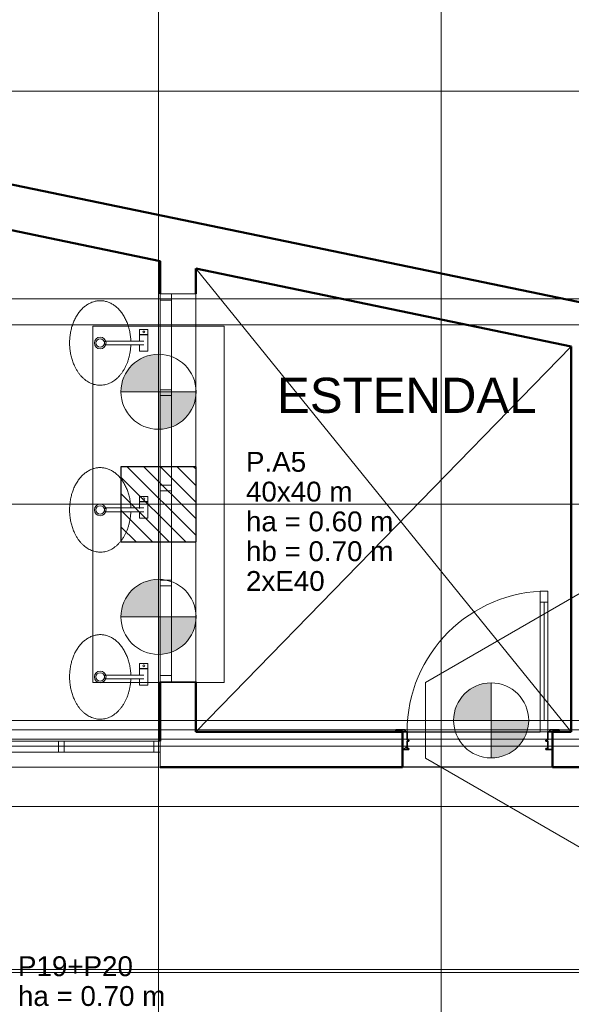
# Model space of a CAD drawing. Header units: millimetres. Extents: x 10 to 1250, y -62 to 528.
# Tile 47 of 256: x 69 to 75, y 43 to 54. Entities that reach past the tile are written whole.
import ezdxf

# ---------------------------------------------------------------- set-up
doc = ezdxf.new("R2010")
doc.units = ezdxf.units.MM
doc.header["$LTSCALE"] = 0.05
for name, color, linetype, lineweight in [('A-AREA-IDEN', 2, 'Continuous', 9), ('A-DETL-GENF', 92, 'Continuous', 13), ('A-DETL-GENF-HDLN', 1, 'Continuous', 13), ('A-DETL-THIN', 151, 'Continuous', 18), ('A-GLAZ', 4, 'Continuous', 13), ('A-GLAZ-SILL', 1, 'Continuous', 13), ('A-WALL', 7, 'Continuous', 25), ('ARQ-ESQUAD', 4, 'Continuous', 25), ('C-PROP-LINE', 91, 'Continuous', 25), ('LC-Eixos', 160, 'Continuous', 5), ('LC-Estacas dos blocos', 7, 'Continuous', 5), ('LC-Hachuras dos pilares', 9, 'Continuous', 5), ('LC-Seção das fundações', 7, 'Continuous', 5), ('LC-Seção dos pilares', 4, 'Continuous', 30), ('LC-Textos', 3, 'Continuous', 20), ('Peças hidrossanitárias', 7, 'Continuous', 13)]:
    doc.layers.add(name, color=color, linetype=linetype, lineweight=lineweight)
doc.styles.add('Arial', font='arial.ttf')
doc.styles.add('Humnst777 BlkCn BT_1', font='arial.ttf', dxfattribs={"height": 0.1875})
pattern_1 = [(45, (-28.735, -0.53415), (-0.3367596, 0.3367596), []), (45, (-28.616, -0.53415), (0, 0.673519), []), (45, (-28.854, -0.53415), (0, 0.673519), [])]

# ---------------------------------------------------------------- blocks, each defined once
blk = doc.blocks.new('001')
at = {"layer": 'ARQ-ESQUAD', "lineweight": 13}
h = blk.add_hatch(dxfattribs=at)
h.set_pattern_fill('FP_18', color=254, style=0, pattern_type=2)
h.set_pattern_definition(pattern_1)
h.paths.add_polyline_path([(0.579, 8.7318), (0.629, 8.7318), (0.629, 8.7418), (0.579, 8.7418)])
h.paths.add_polyline_path([(-0.241, 8.7318), (-0.191, 8.7318), (-0.191, 8.7418), (-0.241, 8.7418)])
h = blk.add_hatch(dxfattribs=at)
h.set_pattern_fill('FP_18', color=254, style=0, pattern_type=2)
h.set_pattern_definition(pattern_1)
h.paths.add_polyline_path([(0.594, 8.6368), (0.594, 8.7318), (0.569, 8.7318), (0.569, 8.6868), (0.559, 8.6868), (0.559, 8.6818), (0.569, 8.6818), (0.569, 8.6418), (0.559, 8.6418), (0.559, 8.6368)])
h.paths.add_polyline_path([(-0.206, 8.6368), (-0.171, 8.6368), (-0.171, 8.6418), (-0.181, 8.6418), (-0.181, 8.6818), (-0.171, 8.6818), (-0.171, 8.6868), (-0.181, 8.6868), (-0.181, 8.7318), (-0.206, 8.7318)])
at = {"layer": 'A-DETL-GENF', "color": 254}
for p, q in [((0.529, 9.4818), (0.569, 9.4818)), ((0.529, 8.7318), (0.529, 9.4818)), ((0.569, 9.4818), (0.529, 9.4818)), ((0.529, 9.4818), (0.529, 9.4218)), ((0.569, 9.4818), (0.569, 8.7318)), ((0.569, 9.4218), (0.569, 9.4818)), ((0.529, 9.4218), (0.569, 9.4218)), ((0.549, 9.4218), (0.549, 8.7918)), ((0.569, 8.7918), (0.529, 8.7918)), ((0.529, 8.7918), (0.529, 8.7318)), ((0.569, 8.7318), (0.569, 8.7918)), ((0.569, 8.7318), (0.529, 8.7318)), ((0.529, 8.7318), (0.569, 8.7318))]:
    blk.add_line(p, q, dxfattribs=at)
at = {"layer": 'A-DETL-GENF-HDLN', "color": 254}
blk.add_arc((0.569, 8.7318), 0.75, 90, 180, dxfattribs=at)
at = {"layer": 'A-DETL-THIN', "color": 254}
for p, q in [((-1.306, 11.2008), (0.694, 8.7318)), ((0.694, 10.7857), (-1.306, 8.7318))]:
    blk.add_line(p, q, dxfattribs=at)
at = {"layer": 'A-GLAZ', "color": 254}
for p, q in [((-1.496, 11.0318), (-1.496, 11.0668)), ((-1.496, 11.0668), (-1.436, 11.0668)), ((-1.436, 11.0318), (-1.496, 11.0318)), ((-1.306, 11.0668), (-1.436, 11.0668)), ((-1.436, 11.0668), (-1.436, 8.9968)), ((-1.306, 8.9968), (-1.306, 11.0668)), ((-1.496, 10.5543), (-1.496, 10.5243)), ((-1.436, 10.5543), (-1.496, 10.5543)), ((-1.496, 10.5243), (-1.436, 10.5243)), ((-1.496, 10.0468), (-1.496, 10.0168)), ((-1.436, 10.0468), (-1.496, 10.0468)), ((-1.496, 10.0168), (-1.436, 10.0168)), ((-1.496, 9.5393), (-1.496, 9.5093)), ((-1.436, 9.5393), (-1.496, 9.5393)), ((-1.496, 9.5093), (-1.436, 9.5093)), ((-1.496, 8.9968), (-1.496, 9.0318)), ((-1.496, 9.0318), (-1.436, 9.0318)), ((-1.436, 8.9968), (-1.496, 8.9968)), ((-1.436, 8.9968), (-1.306, 8.9968)), ((-2.0085, 8.6818), (-2.0385, 8.6818)), ((-2.0385, 8.6818), (-2.0385, 8.6218)), ((-2.0085, 8.6218), (-2.0085, 8.6818)), ((-1.531, 8.6818), (-1.496, 8.6818)), ((-1.531, 8.6218), (-1.531, 8.6818)), ((-1.496, 8.6818), (-1.496, 8.6218)), ((-1.496, 8.6218), (-3.566, 8.6218)), ((-1.496, 8.5418), (-1.496, 8.6218)), ((-3.566, 8.5418), (-1.496, 8.5418))]:
    blk.add_line(p, q, dxfattribs=at)
at = {"layer": 'A-GLAZ-SILL', "color": 254}
for p, q in [((-1.496, 10.5543), (-1.496, 11.0318)), ((-1.496, 10.0468), (-1.496, 10.5243)), ((-1.496, 9.5393), (-1.496, 10.0168)), ((-1.496, 9.0318), (-1.496, 9.5093)), ((-2.516, 8.6818), (-2.0385, 8.6818)), ((-2.0085, 8.6818), (-1.531, 8.6818))]:
    blk.add_line(p, q, dxfattribs=at)
at = {"layer": 'A-WALL', "color": 254, "lineweight": 50}
for p, q in [((18.3965, 7.3564), (-13.7058, 14.0197)), ((-3.346, 11.6242), (-1.496, 11.2403)), ((-1.496, 11.2403), (-1.496, 11.0668)), ((-1.306, 11.0668), (-1.306, 11.2008)), ((-1.306, 11.2008), (0.694, 10.7857)), ((0.694, 10.7857), (0.694, 8.7318)), ((-1.496, 8.9968), (-1.496, 8.6818)), ((-1.306, 8.7318), (-1.306, 8.9968)), ((-0.206, 8.7318), (-1.306, 8.7318)), ((-0.206, 8.5418), (-0.206, 8.7318)), ((0.694, 8.7318), (0.594, 8.7318)), ((0.594, 8.7318), (0.594, 8.5418)), ((-1.496, 8.5418), (-0.206, 8.5418)), ((0.594, 8.5418), (1.584, 8.5418))]:
    blk.add_line(p, q, dxfattribs=at)
at = {"layer": 'A-WALL', "color": 254}
for p, q in [((-0.181, 8.7318), (0.529, 8.7318)), ((0.594, 8.5418), (-0.206, 8.5418))]:
    blk.add_line(p, q, dxfattribs=at)
at = {"layer": 'ARQ-ESQUAD', "color": 254, "lineweight": 35}
for p, q in [((-0.241, 8.7418), (-0.191, 8.7418)), ((-0.241, 8.7318), (-0.241, 8.7418)), ((-0.191, 8.7318), (-0.241, 8.7318)), ((-0.206, 8.6368), (-0.206, 8.7318)), ((-0.206, 8.7318), (-0.181, 8.7318)), ((-0.191, 8.7418), (-0.191, 8.7318)), ((-0.181, 8.7318), (-0.181, 8.6868)), ((0.569, 8.6868), (0.569, 8.7318)), ((0.569, 8.7318), (0.594, 8.7318)), ((0.579, 8.7418), (0.629, 8.7418)), ((0.579, 8.7318), (0.579, 8.7418)), ((0.629, 8.7318), (0.579, 8.7318)), ((0.594, 8.7318), (0.594, 8.6368)), ((0.629, 8.7418), (0.629, 8.7318)), ((-0.181, 8.6868), (-0.171, 8.6868)), ((-0.181, 8.6818), (-0.181, 8.6418)), ((-0.171, 8.6818), (-0.181, 8.6818)), ((-0.171, 8.6868), (-0.171, 8.6818)), ((0.559, 8.6868), (0.569, 8.6868)), ((0.559, 8.6818), (0.559, 8.6868)), ((0.569, 8.6818), (0.559, 8.6818)), ((0.569, 8.6418), (0.569, 8.6818)), ((-0.171, 8.6368), (-0.206, 8.6368)), ((-0.181, 8.6418), (-0.171, 8.6418)), ((-0.171, 8.6418), (-0.171, 8.6368)), ((0.559, 8.6418), (0.569, 8.6418)), ((0.559, 8.6368), (0.559, 8.6418)), ((0.594, 8.6368), (0.559, 8.6368))]:
    blk.add_line(p, q, dxfattribs=at)
at = {"layer": 'C-PROP-LINE', "color": 254}
blk.add_line((18.3965, 7.3564), (-13.7058, 14.0197), dxfattribs=at)
at = {"layer": 'Peças hidrossanitárias', "color": 254}
for p, q in [((-1.6068, 10.8766), (-1.6068, 10.8495)), ((-1.5618, 10.8766), (-1.6068, 10.8766)), ((-1.5618, 10.8495), (-1.5618, 10.8766)), ((-1.6068, 10.8495), (-1.5618, 10.8495)), ((-1.6068, 10.8481), (-1.6068, 10.8127)), ((-1.5618, 10.8481), (-1.6068, 10.8481)), ((-1.5618, 10.7611), (-1.5618, 10.8481)), ((-1.6532, 10.7949), (-1.7852, 10.7949)), ((-1.7843, 10.8145), (-1.6532, 10.8145)), ((-1.6068, 10.7947), (-1.6068, 10.7611)), ((-1.6068, 10.7611), (-1.5618, 10.7611)), ((-1.6068, 9.9866), (-1.6068, 9.9595)), ((-1.5618, 9.9866), (-1.6068, 9.9866)), ((-1.5618, 9.9595), (-1.5618, 9.9866)), ((-1.7843, 9.9245), (-1.6532, 9.9245)), ((-1.6068, 9.9595), (-1.5618, 9.9595)), ((-1.6068, 9.9581), (-1.6068, 9.9227)), ((-1.5618, 9.9581), (-1.6068, 9.9581)), ((-1.5618, 9.8711), (-1.5618, 9.9581)), ((-1.6532, 9.9049), (-1.7852, 9.9049)), ((-1.6068, 9.9047), (-1.6068, 9.8711)), ((-1.6068, 9.8711), (-1.5618, 9.8711)), ((-1.6068, 9.0961), (-1.6068, 9.069)), ((-1.5618, 9.0961), (-1.6068, 9.0961)), ((-1.5618, 9.069), (-1.5618, 9.0961)), ((-1.7843, 9.0339), (-1.6532, 9.0339)), ((-1.6068, 9.069), (-1.5618, 9.069)), ((-1.6068, 9.0676), (-1.6068, 9.0322)), ((-1.5618, 9.0676), (-1.6068, 9.0676)), ((-1.5618, 8.9806), (-1.5618, 9.0676)), ((-1.6532, 9.0143), (-1.7852, 9.0143)), ((-1.6068, 9.0142), (-1.6068, 8.9806)), ((-1.6068, 8.9806), (-1.5618, 8.9806))]:
    blk.add_line(p, q, dxfattribs=at)
at = {"layer": 'Peças hidrossanitárias', "color": 254, "flags": 128}
for points in [[(-1.7827, 10.8145), (-1.7833, 10.8145), (-1.7838, 10.8145), (-1.7841, 10.8145), (-1.7843, 10.8145)], [(-1.7842, 10.7945), (-1.784, 10.7945), (-1.7836, 10.7945), (-1.783, 10.7945)], [(-1.5843, 10.8145), (-1.5844, 10.8145), (-1.5846, 10.8145), (-1.585, 10.8145), (-1.5856, 10.8145), (-1.5863, 10.8145), (-1.5872, 10.8145), (-1.5882, 10.8145), (-1.5894, 10.8145), (-1.5907, 10.8145), (-1.5922, 10.8145), (-1.5938, 10.8145), (-1.5956, 10.8145), (-1.5975, 10.8145), (-1.5996, 10.8145), (-1.6018, 10.8145), (-1.6041, 10.8145), (-1.6066, 10.8145), (-1.6091, 10.8145), (-1.6118, 10.8145), (-1.6146, 10.8145), (-1.6176, 10.8145), (-1.6206, 10.8145), (-1.6237, 10.8145), (-1.627, 10.8145), (-1.6303, 10.8145), (-1.6337, 10.8145), (-1.6372, 10.8145), (-1.6407, 10.8145), (-1.6444, 10.8145), (-1.6481, 10.8145), (-1.6518, 10.8145), (-1.6556, 10.8145), (-1.6595, 10.8145), (-1.6634, 10.8145), (-1.6673, 10.8145), (-1.6713, 10.8145), (-1.6752, 10.8145), (-1.6792, 10.8145), (-1.6832, 10.8145), (-1.6872, 10.8145), (-1.6912, 10.8145), (-1.6952, 10.8145), (-1.6992, 10.8145), (-1.7031, 10.8145), (-1.707, 10.8145), (-1.7109, 10.8145), (-1.7147, 10.8145), (-1.7185, 10.8145), (-1.7223, 10.8145)], [(-1.7215, 10.7945), (-1.7205, 10.7945), (-1.7168, 10.7945), (-1.713, 10.7945), (-1.7091, 10.7945), (-1.7052, 10.7945), (-1.7013, 10.7945), (-1.6974, 10.7945), (-1.6934, 10.7945), (-1.6894, 10.7945), (-1.6854, 10.7945), (-1.6814, 10.7945), (-1.6774, 10.7945), (-1.6734, 10.7945), (-1.6694, 10.7945), (-1.6655, 10.7945), (-1.6616, 10.7945), (-1.6577, 10.7945), (-1.6539, 10.7945), (-1.6501, 10.7945), (-1.6464, 10.7945), (-1.6427, 10.7945), (-1.6391, 10.7945), (-1.6356, 10.7945), (-1.6321, 10.7945), (-1.6287, 10.7945), (-1.6255, 10.7945), (-1.6223, 10.7945), (-1.6192, 10.7945), (-1.6162, 10.7945), (-1.6133, 10.7945), (-1.6106, 10.7945), (-1.6079, 10.7945), (-1.6054, 10.7945), (-1.603, 10.7945), (-1.6008, 10.7945), (-1.5986, 10.7945), (-1.5966, 10.7945), (-1.5948, 10.7945), (-1.5931, 10.7945), (-1.5915, 10.7945), (-1.5901, 10.7945), (-1.5888, 10.7945), (-1.5877, 10.7945), (-1.5868, 10.7945), (-1.586, 10.7945), (-1.5853, 10.7945), (-1.5848, 10.7945), (-1.5845, 10.7945), (-1.5843, 10.7945), (-1.5843, 10.7945)], [(-1.7827, 9.9245), (-1.7833, 9.9245), (-1.7838, 9.9245), (-1.7841, 9.9245), (-1.7843, 9.9245)], [(-1.5843, 9.9245), (-1.5844, 9.9245), (-1.5846, 9.9245), (-1.585, 9.9245), (-1.5856, 9.9245), (-1.5863, 9.9245), (-1.5872, 9.9245), (-1.5882, 9.9245), (-1.5894, 9.9245), (-1.5907, 9.9245), (-1.5922, 9.9245), (-1.5938, 9.9245), (-1.5956, 9.9245), (-1.5975, 9.9245), (-1.5996, 9.9245), (-1.6018, 9.9245), (-1.6041, 9.9245), (-1.6066, 9.9245), (-1.6091, 9.9245), (-1.6118, 9.9245), (-1.6146, 9.9245), (-1.6176, 9.9245), (-1.6206, 9.9245), (-1.6237, 9.9245), (-1.627, 9.9245), (-1.6303, 9.9245), (-1.6337, 9.9245), (-1.6372, 9.9245), (-1.6407, 9.9245), (-1.6444, 9.9245), (-1.6481, 9.9245), (-1.6518, 9.9245), (-1.6556, 9.9245), (-1.6595, 9.9245), (-1.6634, 9.9245), (-1.6673, 9.9245), (-1.6713, 9.9245), (-1.6752, 9.9245), (-1.6792, 9.9245), (-1.6832, 9.9245), (-1.6872, 9.9245), (-1.6912, 9.9245), (-1.6952, 9.9245), (-1.6992, 9.9245), (-1.7031, 9.9245), (-1.707, 9.9245), (-1.7109, 9.9245), (-1.7147, 9.9245), (-1.7185, 9.9245), (-1.7223, 9.9245)], [(-1.7842, 9.9045), (-1.784, 9.9045), (-1.7836, 9.9045), (-1.783, 9.9045)], [(-1.7215, 9.9045), (-1.7205, 9.9045), (-1.7168, 9.9045), (-1.713, 9.9045), (-1.7091, 9.9045), (-1.7052, 9.9045), (-1.7013, 9.9045), (-1.6974, 9.9045), (-1.6934, 9.9045), (-1.6894, 9.9045), (-1.6854, 9.9045), (-1.6814, 9.9045), (-1.6774, 9.9045), (-1.6734, 9.9045), (-1.6694, 9.9045), (-1.6655, 9.9045), (-1.6616, 9.9045), (-1.6577, 9.9045), (-1.6539, 9.9045), (-1.6501, 9.9045), (-1.6464, 9.9045), (-1.6427, 9.9045), (-1.6391, 9.9045), (-1.6356, 9.9045), (-1.6321, 9.9045), (-1.6287, 9.9045), (-1.6255, 9.9045), (-1.6223, 9.9045), (-1.6192, 9.9045), (-1.6162, 9.9045), (-1.6133, 9.9045), (-1.6106, 9.9045), (-1.6079, 9.9045), (-1.6054, 9.9045), (-1.603, 9.9045), (-1.6008, 9.9045), (-1.5986, 9.9045), (-1.5966, 9.9045), (-1.5948, 9.9045), (-1.5931, 9.9045), (-1.5915, 9.9045), (-1.5901, 9.9045), (-1.5888, 9.9045), (-1.5877, 9.9045), (-1.5868, 9.9045), (-1.586, 9.9045), (-1.5853, 9.9045), (-1.5848, 9.9045), (-1.5845, 9.9045), (-1.5843, 9.9045), (-1.5843, 9.9045)], [(-1.7827, 9.0339), (-1.7833, 9.0339), (-1.7838, 9.0339), (-1.7841, 9.0339), (-1.7843, 9.0339)], [(-1.5843, 9.0339), (-1.5844, 9.0339), (-1.5846, 9.0339), (-1.585, 9.0339), (-1.5856, 9.0339), (-1.5863, 9.0339), (-1.5872, 9.0339), (-1.5882, 9.0339), (-1.5894, 9.0339), (-1.5907, 9.0339), (-1.5922, 9.0339), (-1.5938, 9.0339), (-1.5956, 9.0339), (-1.5975, 9.0339), (-1.5996, 9.0339), (-1.6018, 9.0339), (-1.6041, 9.0339), (-1.6066, 9.0339), (-1.6091, 9.0339), (-1.6118, 9.0339), (-1.6146, 9.0339), (-1.6176, 9.0339), (-1.6206, 9.0339), (-1.6237, 9.0339), (-1.627, 9.0339), (-1.6303, 9.0339), (-1.6337, 9.0339), (-1.6372, 9.0339), (-1.6407, 9.0339), (-1.6444, 9.0339), (-1.6481, 9.0339), (-1.6518, 9.0339), (-1.6556, 9.0339), (-1.6595, 9.0339), (-1.6634, 9.0339), (-1.6673, 9.0339), (-1.6713, 9.0339), (-1.6752, 9.0339), (-1.6792, 9.0339), (-1.6832, 9.0339), (-1.6872, 9.0339), (-1.6912, 9.0339), (-1.6952, 9.0339), (-1.6992, 9.0339), (-1.7031, 9.0339), (-1.707, 9.0339), (-1.7109, 9.0339), (-1.7147, 9.0339), (-1.7185, 9.0339), (-1.7223, 9.0339)], [(-1.7842, 9.0139), (-1.784, 9.0139), (-1.7836, 9.0139), (-1.783, 9.0139)], [(-1.7215, 9.0139), (-1.7205, 9.0139), (-1.7168, 9.0139), (-1.713, 9.0139), (-1.7091, 9.0139), (-1.7052, 9.0139), (-1.7013, 9.0139), (-1.6974, 9.0139), (-1.6934, 9.0139), (-1.6894, 9.0139), (-1.6854, 9.0139), (-1.6814, 9.0139), (-1.6774, 9.0139), (-1.6734, 9.0139), (-1.6694, 9.0139), (-1.6655, 9.0139), (-1.6616, 9.0139), (-1.6577, 9.0139), (-1.6539, 9.0139), (-1.6501, 9.0139), (-1.6464, 9.0139), (-1.6427, 9.0139), (-1.6391, 9.0139), (-1.6356, 9.0139), (-1.6321, 9.0139), (-1.6287, 9.0139), (-1.6255, 9.0139), (-1.6223, 9.0139), (-1.6192, 9.0139), (-1.6162, 9.0139), (-1.6133, 9.0139), (-1.6106, 9.0139), (-1.6079, 9.0139), (-1.6054, 9.0139), (-1.603, 9.0139), (-1.6008, 9.0139), (-1.5986, 9.0139), (-1.5966, 9.0139), (-1.5948, 9.0139), (-1.5931, 9.0139), (-1.5915, 9.0139), (-1.5901, 9.0139), (-1.5888, 9.0139), (-1.5877, 9.0139), (-1.5868, 9.0139), (-1.586, 9.0139), (-1.5853, 9.0139), (-1.5848, 9.0139), (-1.5845, 9.0139), (-1.5843, 9.0139), (-1.5843, 9.0139)]]:
    blk.add_lwpolyline(points, dxfattribs=at)
at = {"layer": 'Peças hidrossanitárias', "color": 254}
for centre, radius in [((-1.8163, 10.8043), 0.031), ((-1.8163, 10.8043), 0.0225), ((-1.8163, 9.9143), 0.031), ((-1.8163, 9.9143), 0.0225), ((-1.8163, 9.0238), 0.031), ((-1.8163, 9.0238), 0.0225)]:
    blk.add_circle(centre, radius, dxfattribs=at)
for centre, radius, start, end in [((-1.5843, 10.863), 0.005, 0, 180), ((-1.5843, 10.863), 0.005, 180, 360), ((-1.7843, 10.8046), 0.00982, 90, 264.5826), ((-1.7843, 10.8045), 0.01, 75, 90), ((-1.5843, 9.973), 0.005, 0, 180), ((-1.7843, 9.9146), 0.00982, 90, 264.5826), ((-1.7843, 9.9145), 0.01, 75, 90), ((-1.5843, 9.973), 0.005, 180, 360), ((-1.5843, 9.0824), 0.005, 0, 180), ((-1.5843, 9.0824), 0.005, 180, 360), ((-1.7843, 9.0241), 0.00982, 90, 264.5826), ((-1.7843, 9.0239), 0.01, 75, 90)]:
    blk.add_arc(centre, radius, start, end, dxfattribs=at)
for points in [[(-1.6532, 10.8145), (-1.6535, 10.8232), (-1.6545, 10.8362), (-1.6568, 10.853), (-1.6591, 10.8655), (-1.6619, 10.8778), (-1.6652, 10.8899), (-1.669, 10.9018), (-1.6732, 10.9133), (-1.678, 10.9244), (-1.6832, 10.9352), (-1.6889, 10.9456), (-1.6949, 10.9554), (-1.7014, 10.9647), (-1.7082, 10.9736), (-1.7155, 10.9819), (-1.723, 10.9896), (-1.7308, 10.9966), (-1.7389, 11.0031), (-1.7473, 11.0089), (-1.7559, 11.014), (-1.7647, 11.0185), (-1.7737, 11.0222), (-1.7828, 11.0252), (-1.792, 11.0275), (-1.8013, 11.0291), (-1.8106, 11.0299), (-1.8201, 11.03), (-1.8294, 11.0293), (-1.8386, 11.0279), (-1.8479, 11.0258), (-1.8571, 11.0229), (-1.8661, 11.0193), (-1.8749, 11.0151), (-1.8835, 11.01), (-1.892, 11.0044), (-1.9002, 10.9981), (-1.908, 10.9911), (-1.9156, 10.9835), (-1.923, 10.9753), (-1.9298, 10.9667), (-1.9364, 10.9574), (-1.9425, 10.9476), (-1.9483, 10.9373), (-1.9536, 10.9267), (-1.9584, 10.9157), (-1.9628, 10.9042), (-1.9667, 10.8924), (-1.9701, 10.8804), (-1.973, 10.8682), (-1.9754, 10.8556), (-1.9773, 10.8428), (-1.9786, 10.8301), (-1.9794, 10.8173), (-1.9796, 10.8043), (-1.9794, 10.7913), (-1.9786, 10.7784), (-1.9772, 10.7657), (-1.9753, 10.753), (-1.9729, 10.7404), (-1.97, 10.7282), (-1.9666, 10.7162), (-1.9627, 10.7044), (-1.9583, 10.6929), (-1.9528, 10.6805), (-1.9461, 10.6673), (-1.9378, 10.6535), (-1.9289, 10.6408), (-1.9192, 10.6291), (-1.9088, 10.6184), (-1.898, 10.609), (-1.8865, 10.6007), (-1.8746, 10.5936), (-1.8625, 10.588), (-1.85, 10.5836), (-1.8372, 10.5806), (-1.8245, 10.5791), (-1.8115, 10.5789), (-1.7986, 10.5801), (-1.786, 10.5827), (-1.7734, 10.5867), (-1.761, 10.5921), (-1.7492, 10.5987), (-1.7376, 10.6067), (-1.7265, 10.6159), (-1.7161, 10.6262), (-1.7062, 10.6377), (-1.697, 10.6502), (-1.6887, 10.6636), (-1.681, 10.678), (-1.6753, 10.6907), (-1.6712, 10.701), (-1.6675, 10.7116), (-1.6633, 10.7254), (-1.6592, 10.7423), (-1.6552, 10.7651), (-1.6536, 10.7828), (-1.6532, 10.7949)], [(-1.6532, 9.9245), (-1.6535, 9.9332), (-1.6545, 9.9462), (-1.6568, 9.963), (-1.6591, 9.9755), (-1.6619, 9.9878), (-1.6652, 9.9999), (-1.669, 10.0118), (-1.6732, 10.0233), (-1.678, 10.0344), (-1.6832, 10.0452), (-1.6889, 10.0556), (-1.6949, 10.0654), (-1.7014, 10.0747), (-1.7082, 10.0836), (-1.7155, 10.0919), (-1.723, 10.0996), (-1.7308, 10.1066), (-1.7389, 10.1131), (-1.7473, 10.1189), (-1.7559, 10.124), (-1.7647, 10.1285), (-1.7737, 10.1322), (-1.7828, 10.1352), (-1.792, 10.1375), (-1.8013, 10.1391), (-1.8106, 10.1399), (-1.8201, 10.14), (-1.8294, 10.1393), (-1.8386, 10.1379), (-1.8479, 10.1358), (-1.8571, 10.1329), (-1.8661, 10.1293), (-1.8749, 10.1251), (-1.8835, 10.12), (-1.892, 10.1144), (-1.9002, 10.1081), (-1.908, 10.1011), (-1.9156, 10.0935), (-1.923, 10.0853), (-1.9298, 10.0767), (-1.9364, 10.0674), (-1.9425, 10.0576), (-1.9483, 10.0473), (-1.9536, 10.0367), (-1.9584, 10.0257), (-1.9628, 10.0142), (-1.9667, 10.0024), (-1.9701, 9.9904), (-1.973, 9.9782), (-1.9754, 9.9656), (-1.9773, 9.9528), (-1.9786, 9.9401), (-1.9794, 9.9273), (-1.9796, 9.9143), (-1.9794, 9.9013), (-1.9786, 9.8884), (-1.9772, 9.8757), (-1.9753, 9.863), (-1.9729, 9.8504), (-1.97, 9.8382), (-1.9666, 9.8262), (-1.9627, 9.8144), (-1.9583, 9.8029), (-1.9528, 9.7905), (-1.9461, 9.7773), (-1.9378, 9.7635), (-1.9289, 9.7508), (-1.9192, 9.7391), (-1.9088, 9.7284), (-1.898, 9.719), (-1.8865, 9.7107), (-1.8746, 9.7036), (-1.8625, 9.698), (-1.85, 9.6936), (-1.8372, 9.6906), (-1.8245, 9.6891), (-1.8115, 9.6889), (-1.7986, 9.6901), (-1.786, 9.6927), (-1.7734, 9.6967), (-1.761, 9.7021), (-1.7492, 9.7087), (-1.7376, 9.7167), (-1.7265, 9.7259), (-1.7161, 9.7362), (-1.7062, 9.7477), (-1.697, 9.7602), (-1.6887, 9.7736), (-1.681, 9.788), (-1.6753, 9.8007), (-1.6712, 9.811), (-1.6675, 9.8216), (-1.6633, 9.8354), (-1.6592, 9.8523), (-1.6552, 9.8751), (-1.6536, 9.8928), (-1.6532, 9.9049)], [(-1.6532, 9.0339), (-1.6535, 9.0427), (-1.6545, 9.0556), (-1.6568, 9.0725), (-1.6591, 9.0849), (-1.6619, 9.0972), (-1.6652, 9.1094), (-1.669, 9.1213), (-1.6732, 9.1327), (-1.678, 9.1438), (-1.6832, 9.1546), (-1.6889, 9.165), (-1.6949, 9.1748), (-1.7014, 9.1842), (-1.7082, 9.193), (-1.7155, 9.2014), (-1.723, 9.209), (-1.7308, 9.2161), (-1.7389, 9.2226), (-1.7473, 9.2284), (-1.7559, 9.2335), (-1.7647, 9.2379), (-1.7737, 9.2417), (-1.7828, 9.2447), (-1.792, 9.247), (-1.8013, 9.2485), (-1.8106, 9.2494), (-1.8201, 9.2494), (-1.8294, 9.2488), (-1.8386, 9.2474), (-1.8479, 9.2452), (-1.8571, 9.2424), (-1.8661, 9.2388), (-1.8749, 9.2345), (-1.8835, 9.2295), (-1.892, 9.2238), (-1.9002, 9.2175), (-1.908, 9.2106), (-1.9156, 9.203), (-1.923, 9.1948), (-1.9298, 9.1861), (-1.9364, 9.1769), (-1.9425, 9.1671), (-1.9483, 9.1568), (-1.9536, 9.1462), (-1.9584, 9.1352), (-1.9628, 9.1237), (-1.9667, 9.1119), (-1.9701, 9.0999), (-1.973, 9.0876), (-1.9754, 9.0751), (-1.9773, 9.0623), (-1.9786, 9.0496), (-1.9794, 9.0367), (-1.9796, 9.0237), (-1.9794, 9.0107), (-1.9786, 8.9979), (-1.9772, 8.9852), (-1.9753, 8.9724), (-1.9729, 8.9599), (-1.97, 8.9476), (-1.9666, 8.9356), (-1.9627, 8.9238), (-1.9583, 8.9123), (-1.9528, 8.9), (-1.9461, 8.8868), (-1.9378, 8.873), (-1.9289, 8.8603), (-1.9192, 8.8486), (-1.9088, 8.8379), (-1.898, 8.8284), (-1.8865, 8.8202), (-1.8746, 8.8131), (-1.8625, 8.8074), (-1.85, 8.8031), (-1.8372, 8.8001), (-1.8245, 8.7985), (-1.8115, 8.7984), (-1.7986, 8.7996), (-1.786, 8.8022), (-1.7734, 8.8062), (-1.761, 8.8116), (-1.7492, 8.8182), (-1.7376, 8.8262), (-1.7265, 8.8354), (-1.7161, 8.8457), (-1.7062, 8.8572), (-1.697, 8.8697), (-1.6887, 8.8831), (-1.681, 8.8975), (-1.6753, 8.9101), (-1.6712, 8.9205), (-1.6675, 8.9311), (-1.6633, 8.9449), (-1.6592, 8.9618), (-1.6552, 8.9846), (-1.6536, 9.0023), (-1.6532, 9.0143)]]:
    blk.add_open_spline(points, degree=3, knots=[0, 0, 0, 0, 0.018519, 0.027778, 0.037037, 0.046296, 0.055556, 0.064815, 0.074074, 0.083333, 0.092593, 0.101852, 0.111111, 0.12037, 0.12963, 0.138889, 0.148148, 0.157407, 0.166667, 0.175926, 0.185185, 0.194444, 0.203704, 0.212963, 0.222222, 0.231481, 0.240741, 0.25, 0.259259, 0.268519, 0.277778, 0.287037, 0.296296, 0.305556, 0.314815, 0.324074, 0.333333, 0.342593, 0.351852, 0.361111, 0.37037, 0.37963, 0.388889, 0.398148, 0.407407, 0.416667, 0.425926, 0.435185, 0.444444, 0.453704, 0.462963, 0.472222, 0.481481, 0.490741, 0.5, 0.509259, 0.518519, 0.527778, 0.537037, 0.546296, 0.555556, 0.564815, 0.574074, 0.583333, 0.592593, 0.605324, 0.618056, 0.630787, 0.643519, 0.65625, 0.668981, 0.681713, 0.694444, 0.707176, 0.719907, 0.732639, 0.74537, 0.758102, 0.770833, 0.783565, 0.796296, 0.809028, 0.821759, 0.834491, 0.847222, 0.859954, 0.872685, 0.885417, 0.898148, 0.91088, 0.923611, 0.929977, 0.936343, 0.949074, 0.961806, 0.974537, 1, 1, 1, 1], dxfattribs=at)
at = {"layer": 'A-AREA-IDEN', "color": 254, "style": 'Humnst777 BlkCn BT_1'}
blk.add_text('ESTENDAL', height=0.1875, dxfattribs=at).set_placement((-0.8738, 10.4316))

msp = doc.modelspace()

# ---------------------------------------------------------------- hatches: boundary and pattern name
at = {"layer": 'LC-Estacas dos blocos', "linetype": 'Continuous'}
for points in [[(69.9639, 49.676), (70.3639, 49.676), (70.3639, 50.076), (70.2604, 50.0623), (70.1639, 50.0224), (70.081, 49.9588), (70.0175, 49.876), (69.9775, 49.7795), (69.9639, 49.676)], [(70.5639, 49.3296), (70.6467, 49.3931), (70.7103, 49.476), (70.7503, 49.5724), (70.7639, 49.676), (70.3639, 49.676), (70.3639, 49.276), (70.4674, 49.2896), (70.5639, 49.3296)], [(69.9639, 47.276), (70.3639, 47.276), (70.3639, 47.676), (70.2604, 47.6623), (70.1639, 47.6224), (70.081, 47.5588), (70.0175, 47.476), (69.9775, 47.3795), (69.9639, 47.276)], [(70.5639, 46.9296), (70.6467, 46.9931), (70.7103, 47.076), (70.7503, 47.1724), (70.7639, 47.276), (70.3639, 47.276), (70.3639, 46.876), (70.4674, 46.8896), (70.5639, 46.9296)], [(73.5092, 46.1718), (73.9092, 46.1718), (73.9092, 46.5718), (73.8057, 46.5581), (73.7092, 46.5182), (73.6263, 46.4546), (73.5628, 46.3718), (73.5228, 46.2753), (73.5092, 46.1718)], [(74.1092, 45.8254), (74.192, 45.8889), (74.2556, 45.9718), (74.2956, 46.0682), (74.3092, 46.1718), (73.9092, 46.1718), (73.9092, 45.7718), (74.0127, 45.7854), (74.1092, 45.8254)]]:
    msp.add_hatch(color=256, dxfattribs=at).paths.add_polyline_path(points)
at = {"layer": 'LC-Hachuras dos pilares', "linetype": 'Continuous'}
h = msp.add_hatch(dxfattribs=at)
h.set_pattern_fill('ANSI31', color=256, angle=90, style=0)
h.set_pattern_definition([(135, (15.30388, 54.98977), (-0.08838835, -0.08838835), [])])
h.paths.add_polyline_path([(69.9639, 48.076), (70.7639, 48.076), (70.7639, 48.876), (69.9639, 48.876), (69.9639, 48.076)])

# ---------------------------------------------------------------- linework, layer by layer
at = {"color": 12, "ltscale": 0.05}
msp.add_lwpolyline([(15.3039, 54.9898), (22.9229, 54.8338), (23.1787, 46.2166), (35.8031, 46.349), (35.8038, 57.1232), (43.3297, 56.8524), (45.9634, 56.6271), (63.3939, 53.0092), (79.7234, 49.6198), (93.3669, 46.7879), (110.3935, 43.2613), (129.2288, 39.9755), (123.7854, 22.8227), (95.1013, 26.4892), (95.1262, 26.6876), (84.3797, 28.0388), (63.5831, 28.1077), (47.4757, 28.1064), (23.1787, 27.8194), (15.8865, 27.9118), (15.3039, 54.9898)], dxfattribs=at)
at = {"layer": 'LC-Eixos'}
for p, q in [((70.3639, 57.649), (70.3639, 23.0158)), ((73.3759, 57.649), (73.3759, 23.0158)), ((11.8229, 52.8814), (135.0142, 52.8814)), ((11.8229, 50.6668), (135.0142, 50.6668)), ((11.8229, 50.3902), (135.0142, 50.3902)), ((11.8229, 48.476), (135.0142, 48.476)), ((11.8229, 46.1718), (135.0142, 46.1718)), ((11.8229, 46.0718), (135.0142, 46.0718)), ((11.8229, 45.9718), (135.0142, 45.9718)), ((11.8229, 45.8968), (135.0142, 45.8968)), ((11.8229, 45.2518), (135.0142, 45.2518)), ((11.8229, 43.5138), (135.0142, 43.5138)), ((11.8229, 43.4838), (135.0142, 43.4838))]:
    msp.add_line(p, q, dxfattribs=at)
at = {"layer": 'LC-Estacas dos blocos'}
for p, q in [((70.3639, 49.276), (70.3639, 50.076)), ((70.7639, 49.676), (69.9639, 49.676)), ((70.3639, 46.876), (70.3639, 47.676)), ((70.7639, 47.276), (69.9639, 47.276)), ((73.9092, 45.7718), (73.9092, 46.5718)), ((74.3092, 46.1718), (73.5092, 46.1718))]:
    msp.add_line(p, q, dxfattribs=at)
for centre in [(70.3639, 49.676), (70.3639, 47.276), (73.9092, 46.1718)]:
    msp.add_circle(centre, 0.4, dxfattribs=at)
at = {"layer": 'LC-Seção das fundações'}
for points in [[(69.6639, 46.576), (71.0639, 46.576), (71.0639, 50.376), (69.6639, 50.376), (69.6639, 46.576)], [(73.2092, 45.7676), (75.6412, 44.3635), (76.3412, 44.7676), (76.3412, 47.5759), (75.6412, 47.9801), (73.2092, 46.5759), (73.2092, 45.7676)]]:
    msp.add_lwpolyline(points, close=True, dxfattribs=at)
at = {"layer": 'LC-Seção dos pilares'}
msp.add_lwpolyline([(69.9639, 48.076), (70.7639, 48.076), (70.7639, 48.876), (69.9639, 48.876), (69.9639, 48.076)], close=True, dxfattribs=at)

# ---------------------------------------------------------------- block references
at = {"xscale": 2, "yscale": 2, "zscale": 2}
msp.add_blockref('001', (73.3751, 28.5877), dxfattribs=at)

# ---------------------------------------------------------------- texts
at = {"layer": 'LC-Textos', "linetype": 'Continuous', "char_height": 0.2118, "attachment_point": 7, "line_spacing_factor": 0.798, "style": 'Arial'}
for s, insert, width in [('P.A5', (71.2961, 48.8202), 1.260332), ('40x40 m', (71.2961, 48.5025), 2.223283), ('ha = 0.60 m', (71.2961, 48.1848), 3.084274), ('hb = 0.70 m', (71.2961, 47.8671), 3.084274), ('2xE40', (71.2961, 47.5494), 1.642681), ('P19+P20', (68.8659, 43.4415), 2.407377), ('ha = 0.70 m', (68.8659, 43.1238), 3.084274)]:
    msp.add_mtext(s, dxfattribs=dict(at, insert=insert, width=width))

doc.saveas('drawing.dxf')
